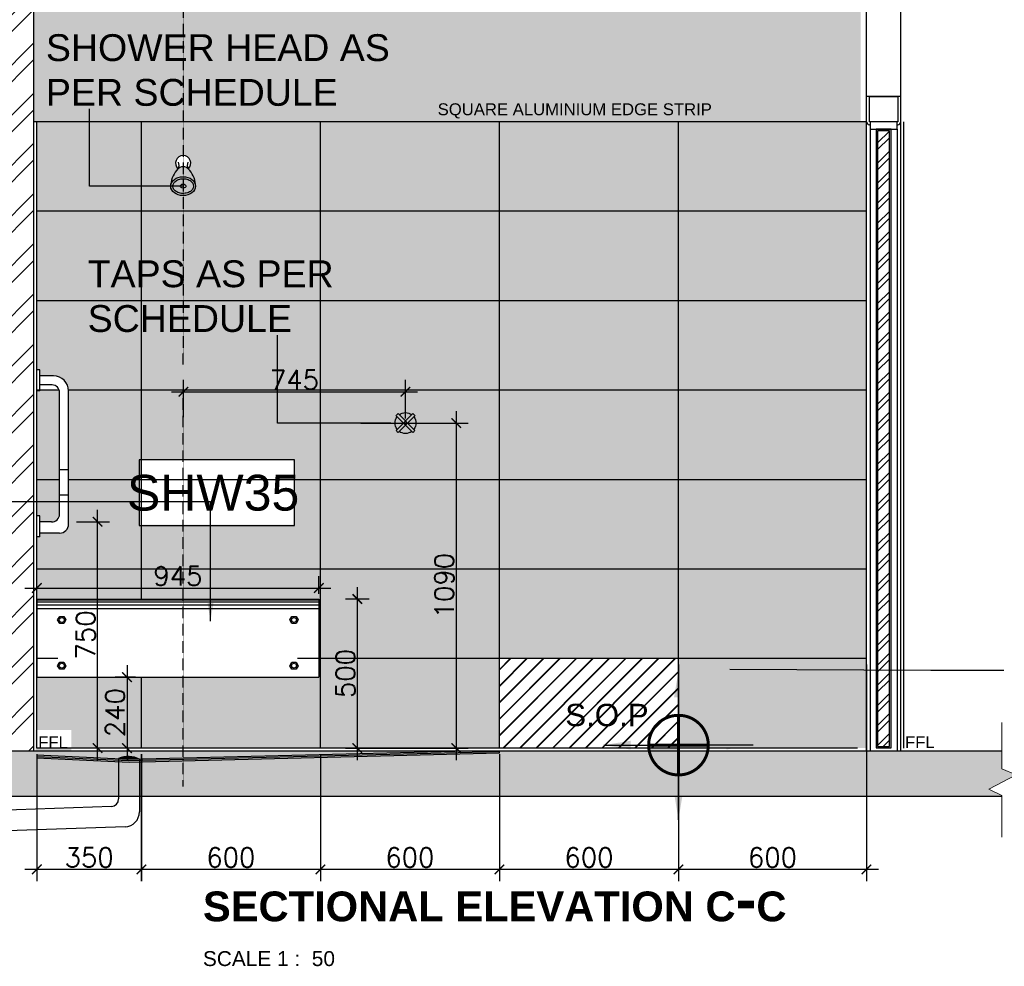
# Model space of a CAD drawing. Header units: millimetres. Extents: x -115474967 to 444143, y -74377 to 241828222.
# Tile 187 of 256: x -90675 to -87376, y 249014 to 252188. Entities that reach past the tile are written whole.
import ezdxf
from ezdxf.enums import TextEntityAlignment as Align

# ---------------------------------------------------------------- set-up
doc = ezdxf.new("R2010")
doc.units = ezdxf.units.MM
doc.header["$MEASUREMENT"] = 0
doc.linetypes.add('Block C$0$DASHED2', pattern=[0.375, 0.25, -0.125])
for name, color, linetype in [('$0$FURNISH_', 7, 'Continuous'), ('$0$HATCH', 15, 'Continuous'), ('$1$FITT-FIXT', 4, 'Continuous'), ('0-ELEV.25', 4, 'Continuous'), ('0-HACH', 9, 'Continuous'), ('00-2 Ceiling', 2, 'Continuous'), ('00-2 Walls', 4, 'Continuous'), ('00-6 H-Brickwork', 9, 'Continuous'), ('01-1 Notes', 7, 'Continuous'), ('04-6 H-Ceiling', 9, 'Continuous'), ('DIMS-20', 9, 'Continuous'), ('DOOR', 7, 'Continuous'), ('FITT-SANT', 5, 'Continuous'), ('JOIN-SEC.18', 9, 'Continuous'), ('JOIN-SEC.25', 4, 'Continuous'), ('Sanitary Fittings', 8, 'Continuous'), ('STRU-CONC', 3, 'Continuous'), ('STRU-STEEL', 1, 'Continuous'), ('TEXT-20', 2, 'Continuous'), ('TEXT-50', 2, 'Continuous'), ('TEXT-REFN', 5, 'Continuous'), ('TILES', 8, 'Continuous')]:
    doc.layers.add(name, color=color, linetype=linetype)
doc.layers.add('0-CONS-1', color=40, linetype='Continuous', plot=False)
doc.layers.add('0-GEN-GENERAL', color=7, linetype='Continuous', lineweight=25)
doc.layers.add('00-6 H-CS Ste Proposed', color=7, linetype='Continuous', true_color=0xf00000)
doc.layers.add('0_cons_01', color=40, linetype='Continuous', lineweight=0, plot=False)
doc.layers.add('New_B  _  FLOORS  _  Slabs.exist_Pen_No__101', color=7, linetype='Continuous', lineweight=13, true_color=0x747474)
doc.styles.add('ARIAL', font='arial.ttf')
doc.styles.add('DIMS', font='simplex.shx')
doc.styles.add('TEXT-20', font='arial.ttf', dxfattribs={"height": 40})
doc.styles.add('TEXT-50', font='arial.ttf', dxfattribs={"height": 100})
doc.dimstyles.new('DIM-20', dxfattribs={"dimscale": 4, "dimtxt": 10, "dimasz": 8, "dimexe": 10, "dimexo": 5, "dimgap": 4, "dimtad": 1, "dimdec": 0, "dimrnd": 5, "dimdsep": 46, "dimtxsty": 'DIMS', "dimblk": 'ARCHTICK', "dimcen": 25, "dimdle": 10, "dimclrd": 9, "dimclre": 9, "dimclrt": 4, "dimadec": 0, "dimazin": 0, "dimtfac": 1, "dimtdec": 0, "dimtmove": 2, "dimatfit": 2, "dimfxl": 1, "dimtolj": 1, "dimtzin": 0, "dimarcsym": 0})
doc.dimstyles.new('Plans 1_100 SCALE', dxfattribs={"dimtxt": 175, "dimasz": 90, "dimexe": 90, "dimexo": 100, "dimgap": 60, "dimtad": 1, "dimdec": 0, "dimrnd": 5, "dimtxsty": 'ARIAL', "dimblk": 'ARCHTICK', "dimcen": 20, "dimdle": 90, "dimclrt": 2, "dimadec": 0, "dimazin": 0, "dimtfac": 1, "dimtdec": 0, "dimtix": 1, "dimtmove": 2, "dimatfit": 3, "dimfxl": 400, "dimfxlon": 1, "dimarcsym": 0})

# ---------------------------------------------------------------- blocks, each defined once
blk = doc.blocks.new('_ArchTick')
at = {"color": 0, "linetype": 'ByBlock', "const_width": 0.15}
blk.add_lwpolyline([(-0.5, -0.5), (0.5, 0.5)], dxfattribs=at)
blk = doc.blocks.new('*D258')
at = {"layer": 'Defpoints', "color": 0, "transparency": 16777216}
for p in [(-90267.1, 249983.8), (-90315.6, 249745.8), (-90267.1, 249745.8)]:
    blk.add_point(p, dxfattribs=at)
at = {"layer": 'DIMS-20', "color": 9, "lineweight": -2, "transparency": 16777216}
for p, q in [((-90315.6, 250023.8), (-90315.6, 249705.8)), ((-90287.1, 249983.8), (-90355.6, 249983.8)), ((-90287.1, 249745.8), (-90355.6, 249745.8))]:
    blk.add_line(p, q, dxfattribs=at)
at = {"layer": 'DIMS-20', "color": 9, "lineweight": -2, "transparency": 16777216, "xscale": 32, "yscale": 32, "zscale": 32}
for p, rotation in [((-90315.6, 249983.8), 90), ((-90315.6, 249745.8), 270)]:
    blk.add_blockref('_ArchTick', p, dxfattribs=dict(at, rotation=rotation))
at = {"layer": 'DIMS-20', "color": 4, "transparency": 16777216, "insert": (-90355.6, 249864.8), "char_height": 64, "attachment_point": 5, "rotation": 90, "style": 'DIMS'}
blk.add_mtext('\\A1;240', dxfattribs=at)
blk = doc.blocks.new('*D259')
at = {"layer": 'Defpoints', "color": 0, "transparency": 16777216}
for p in [(-89603.6, 250245.8), (-89603.6, 249745.8), (-89543.9, 249745.8)]:
    blk.add_point(p, dxfattribs=at)
at = {"layer": 'DIMS-20', "color": 9, "lineweight": -2, "transparency": 16777216}
for p, q in [((-89543.9, 250285.8), (-89543.9, 249705.8)), ((-89583.6, 250245.8), (-89503.9, 250245.8)), ((-89583.6, 249745.8), (-89503.9, 249745.8))]:
    blk.add_line(p, q, dxfattribs=at)
at = {"layer": 'DIMS-20', "color": 9, "lineweight": -2, "transparency": 16777216, "xscale": 32, "yscale": 32, "zscale": 32}
for p, rotation in [((-89543.9, 250245.8), 90), ((-89543.9, 249745.8), 270)]:
    blk.add_blockref('_ArchTick', p, dxfattribs=dict(at, rotation=rotation))
at = {"layer": 'DIMS-20', "color": 4, "transparency": 16777216, "insert": (-89583.9, 249995.8), "char_height": 64, "attachment_point": 5, "rotation": 90, "style": 'DIMS'}
blk.add_mtext('\\A1;500', dxfattribs=at)
blk = doc.blocks.new('$0$b-showerhead1')
at = {"layer": '$1$FITT-FIXT', "color": 7}
for centre, radius, start, end in [((0, 0), 25.5, 312.6701, 227.3299), ((-37.4, -6.3), 23.7, 328.1334, 25.1706), ((37.4, -6.3), 23.7, 154.8294, 211.8666), ((43, -78), 84.5, 135.5366, 175.4076), ((0, -37.5), 25.5, 39.1226, 140.8774), ((-43, -78), 84.5, 4.5924, 44.4634)]:
    blk.add_arc(centre, radius, start, end, dxfattribs=at)
for major_axis, ratio in [((-41.6, 0), 0.75973), ((-10, 0), 0.679729)]:
    blk.add_ellipse((0, -77), major_axis=major_axis, ratio=ratio, dxfattribs=at)
blk.add_open_spline([(-34.6, -77), (-34.6, -79), (-34.3, -81), (-32.9, -84.7), (-32, -86.4), (-29.7, -89.6), (-28.2, -91.2), (-24.9, -94.1), (-22.9, -95.4), (-18.6, -97.7), (-16.3, -98.7), (-11.3, -100.3), (-8.6, -100.9), (-3.2, -101.5), (-0.5, -101.6), (5, -101.4), (7.7, -101), (12.9, -99.8), (15.4, -99), (20.1, -97), (22.2, -95.8), (26.1, -93.2), (27.7, -91.7), (30.5, -88.6), (31.7, -87), (33.4, -83.6), (34, -81.9), (34.6, -78.6), (34.7, -76.9), (34.4, -73.5), (33.9, -71.8), (32.5, -68.4), (31.6, -66.8), (29.1, -63.6), (27.6, -62.1), (24, -59.2), (22, -57.9), (17.6, -55.7), (15.2, -54.8), (10.1, -53.3), (7.5, -52.8), (2, -52.3), (-0.7, -52.3), (-6.2, -52.7), (-8.9, -53.1), (-14, -54.4), (-16.5, -55.3), (-21, -57.4), (-23.1, -58.6), (-26.8, -61.4), (-28.4, -62.9), (-31, -66), (-32.1, -67.7), (-33.7, -71), (-34.2, -72.7), (-34.6, -75.2), (-34.6, -76.1), (-34.6, -77)], degree=3, knots=[0, 0, 0, 0, 0.273121, 0.273121, 0.499867, 0.499867, 0.726613, 0.726613, 0.953359, 0.953359, 1.180105, 1.180105, 1.406851, 1.406851, 1.633598, 1.633598, 1.860344, 1.860344, 2.08709, 2.08709, 2.313836, 2.313836, 2.540582, 2.540582, 2.767328, 2.767328, 2.994074, 2.994074, 3.22082, 3.22082, 3.447566, 3.447566, 3.674312, 3.674312, 3.901058, 3.901058, 4.127804, 4.127804, 4.35455, 4.35455, 4.581296, 4.581296, 4.808042, 4.808042, 5.034788, 5.034788, 5.261534, 5.261534, 5.48828, 5.48828, 5.715026, 5.715026, 5.941772, 5.941772, 6.168518, 6.168518, 6.283185, 6.283185, 6.283185, 6.283185], dxfattribs=at)
blk = doc.blocks.new('*D260')
at = {"layer": 'Defpoints', "color": 0, "transparency": 16777216}
for p in [(-90505.4, 250504.8), (-90414.3, 250504.8), (-90356.9, 249745.8)]:
    blk.add_point(p, dxfattribs=at)
at = {"layer": 'DIMS-20', "color": 9, "lineweight": -2, "transparency": 16777216}
for p, q in [((-90414.3, 249705.8), (-90414.3, 250544.8)), ((-90485.4, 250504.8), (-90374.3, 250504.8)), ((-90376.9, 249745.8), (-90454.3, 249745.8))]:
    blk.add_line(p, q, dxfattribs=at)
at = {"layer": 'DIMS-20', "color": 9, "lineweight": -2, "transparency": 16777216, "xscale": 32, "yscale": 32, "zscale": 32}
for p, rotation in [((-90414.3, 250504.8), 90), ((-90414.3, 249745.8), 270)]:
    blk.add_blockref('_ArchTick', p, dxfattribs=dict(at, rotation=rotation))
at = {"layer": 'DIMS-20', "color": 4, "transparency": 16777216, "insert": (-90454.3, 250125.3), "char_height": 64, "attachment_point": 5, "rotation": 90, "style": 'DIMS'}
blk.add_mtext('\\A1;750', dxfattribs=at)
blk = doc.blocks.new('*D423')
at = {"layer": 'Defpoints', "color": 0, "transparency": 16777216}
for p in [(-88467.7, 250045.8), (-87837.7, 250045.8), (-88467.7, 249339)]:
    blk.add_point(p, dxfattribs=at)
at = {"layer": 'DIMS-20', "color": 9, "lineweight": -2, "transparency": 16777216}
for p, q in [((-88467.7, 250025.8), (-88467.7, 249299)), ((-87837.7, 250025.8), (-87837.7, 249299)), ((-87797.7, 249339), (-88507.7, 249339))]:
    blk.add_line(p, q, dxfattribs=at)
at = {"layer": 'DIMS-20', "color": 9, "lineweight": -2, "transparency": 16777216, "xscale": 32, "yscale": 32, "zscale": 32, "rotation": 180}
blk.add_blockref('_ArchTick', (-88467.7, 249339), dxfattribs=at)
at = {"layer": 'DIMS-20', "color": 9, "lineweight": -2, "transparency": 16777216, "xscale": 32, "yscale": 32, "zscale": 32}
blk.add_blockref('_ArchTick', (-87837.7, 249339), dxfattribs=at)
at = {"layer": 'DIMS-20', "color": 4, "transparency": 16777216, "insert": (-88152.7, 249379), "char_height": 64, "attachment_point": 5, "style": 'DIMS'}
blk.add_mtext('\\A1;600', dxfattribs=at)
blk = doc.blocks.new('*D261')
at = {"layer": 'Defpoints', "color": 0, "transparency": 16777216}
for p in [(-90617.7, 249745.8), (-90267.1, 249745.8), (-90617.7, 249339)]:
    blk.add_point(p, dxfattribs=at)
at = {"layer": 'DIMS-20', "color": 9, "lineweight": -2, "transparency": 16777216}
for p, q in [((-90617.7, 249725.8), (-90617.7, 249299)), ((-90267.1, 249725.8), (-90267.1, 249299)), ((-90227.1, 249339), (-90657.7, 249339))]:
    blk.add_line(p, q, dxfattribs=at)
at = {"layer": 'DIMS-20', "color": 9, "lineweight": -2, "transparency": 16777216, "xscale": 32, "yscale": 32, "zscale": 32, "rotation": 180}
blk.add_blockref('_ArchTick', (-90617.7, 249339), dxfattribs=at)
at = {"layer": 'DIMS-20', "color": 9, "lineweight": -2, "transparency": 16777216, "xscale": 32, "yscale": 32, "zscale": 32}
blk.add_blockref('_ArchTick', (-90267.1, 249339), dxfattribs=at)
at = {"layer": 'DIMS-20', "color": 4, "transparency": 16777216, "insert": (-90442.4, 249379), "char_height": 64, "attachment_point": 5, "style": 'DIMS'}
blk.add_mtext('\\A1;350', dxfattribs=at)
blk = doc.blocks.new('B_FIXT REF-50')
blk.add_lwpolyline([(-217, 92), (217, 92), (217, -92), (-217, -92)], close=True)
at = {"style": 'TEXT-50'}
blk.add_attdef('F', text='', height=100, dxfattribs=at).set_placement((0, 0), align=Align.MIDDLE_CENTER)
blk = doc.blocks.new('*D376')
at = {"layer": 'Defpoints', "color": 0, "transparency": 16777216}
for p in [(-89067.7, 249745.8), (-88467.7, 249745.8), (-89067.7, 249339)]:
    blk.add_point(p, dxfattribs=at)
at = {"layer": 'DIMS-20', "color": 9, "lineweight": -2, "transparency": 16777216}
for p, q in [((-89067.7, 249725.8), (-89067.7, 249299)), ((-88467.7, 249725.8), (-88467.7, 249299)), ((-88427.7, 249339), (-89107.7, 249339))]:
    blk.add_line(p, q, dxfattribs=at)
at = {"layer": 'DIMS-20', "color": 9, "lineweight": -2, "transparency": 16777216, "xscale": 32, "yscale": 32, "zscale": 32, "rotation": 180}
blk.add_blockref('_ArchTick', (-89067.7, 249339), dxfattribs=at)
at = {"layer": 'DIMS-20', "color": 9, "lineweight": -2, "transparency": 16777216, "xscale": 32, "yscale": 32, "zscale": 32}
blk.add_blockref('_ArchTick', (-88467.7, 249339), dxfattribs=at)
at = {"layer": 'DIMS-20', "color": 4, "transparency": 16777216, "insert": (-88767.7, 249379), "char_height": 64, "attachment_point": 5, "style": 'DIMS'}
blk.add_mtext('\\A1;600', dxfattribs=at)
blk = doc.blocks.new('*D377')
at = {"layer": 'Defpoints', "color": 0, "transparency": 16777216}
for p in [(-89667.7, 249745.8), (-89067.7, 249745.8), (-89667.7, 249339)]:
    blk.add_point(p, dxfattribs=at)
at = {"layer": 'DIMS-20', "color": 9, "lineweight": -2, "transparency": 16777216}
for p, q in [((-89667.7, 249725.8), (-89667.7, 249299)), ((-89067.7, 249725.8), (-89067.7, 249299)), ((-89027.7, 249339), (-89707.7, 249339))]:
    blk.add_line(p, q, dxfattribs=at)
at = {"layer": 'DIMS-20', "color": 9, "lineweight": -2, "transparency": 16777216, "xscale": 32, "yscale": 32, "zscale": 32, "rotation": 180}
blk.add_blockref('_ArchTick', (-89667.7, 249339), dxfattribs=at)
at = {"layer": 'DIMS-20', "color": 9, "lineweight": -2, "transparency": 16777216, "xscale": 32, "yscale": 32, "zscale": 32}
blk.add_blockref('_ArchTick', (-89067.7, 249339), dxfattribs=at)
at = {"layer": 'DIMS-20', "color": 4, "transparency": 16777216, "insert": (-89367.7, 249379), "char_height": 64, "attachment_point": 5, "style": 'DIMS'}
blk.add_mtext('\\A1;600', dxfattribs=at)
blk = doc.blocks.new('*D378')
at = {"layer": 'Defpoints', "color": 0, "transparency": 16777216}
for p in [(-90267.7, 249745.8), (-89667.7, 249745.8), (-90267.7, 249339)]:
    blk.add_point(p, dxfattribs=at)
at = {"layer": 'DIMS-20', "color": 9, "lineweight": -2, "transparency": 16777216}
for p, q in [((-90267.7, 249725.8), (-90267.7, 249299)), ((-89667.7, 249725.8), (-89667.7, 249299)), ((-89627.7, 249339), (-90307.7, 249339))]:
    blk.add_line(p, q, dxfattribs=at)
at = {"layer": 'DIMS-20', "color": 9, "lineweight": -2, "transparency": 16777216, "xscale": 32, "yscale": 32, "zscale": 32, "rotation": 180}
blk.add_blockref('_ArchTick', (-90267.7, 249339), dxfattribs=at)
at = {"layer": 'DIMS-20', "color": 9, "lineweight": -2, "transparency": 16777216, "xscale": 32, "yscale": 32, "zscale": 32}
blk.add_blockref('_ArchTick', (-89667.7, 249339), dxfattribs=at)
at = {"layer": 'DIMS-20', "color": 4, "transparency": 16777216, "insert": (-89967.7, 249379), "char_height": 64, "attachment_point": 5, "style": 'DIMS'}
blk.add_mtext('\\A1;600', dxfattribs=at)
blk = doc.blocks.new('*D387')
at = {"layer": 'Defpoints', "color": 0, "transparency": 16777216}
for p in [(-89552.5, 250835.7), (-89552.5, 249745.8), (-89212.6, 249745.8)]:
    blk.add_point(p, dxfattribs=at)
at = {"layer": 'DIMS-20', "color": 9, "lineweight": -2, "transparency": 16777216}
for p, q in [((-89212.6, 250875.7), (-89212.6, 249705.8)), ((-89532.5, 250835.7), (-89172.6, 250835.7)), ((-89532.5, 249745.8), (-89172.6, 249745.8))]:
    blk.add_line(p, q, dxfattribs=at)
at = {"layer": 'DIMS-20', "color": 9, "lineweight": -2, "transparency": 16777216, "xscale": 32, "yscale": 32, "zscale": 32}
for p, rotation in [((-89212.6, 250835.7), 90), ((-89212.6, 249745.8), 270)]:
    blk.add_blockref('_ArchTick', p, dxfattribs=dict(at, rotation=rotation))
at = {"layer": 'DIMS-20', "color": 4, "transparency": 16777216, "insert": (-89252.6, 250290.7), "char_height": 64, "attachment_point": 5, "rotation": 90, "style": 'DIMS'}
blk.add_mtext('\\A1;1090', dxfattribs=at)
blk = doc.blocks.new('A$C31131D18')
at = {"layer": 'FITT-SANT'}
for p, q in [((10.5, 66.6), (35, 42.1)), ((35, 42.1), (59.5, 66.6)), ((3.4, 59.5), (27.9, 35)), ((3.4, 10.5), (27.9, 35)), ((42.1, 35), (66.6, 59.5)), ((42.1, 35), (66.6, 10.5)), ((10.5, 3.4), (35, 27.9)), ((35, 27.9), (59.5, 3.4))]:
    blk.add_line(p, q, dxfattribs=at)
blk.add_circle((35, 35), 5, dxfattribs=at)
for radius, start, end in [(40, 127.8192, 142.1808), (35, 53.2132, 126.7868), (40, 37.8192, 52.1808), (35, 143.2132, 216.7868), (35, 323.2132, 36.7868), (40, 217.8192, 232.1808), (35, 233.2132, 306.7868), (40, 307.8192, 322.1808)]:
    blk.add_arc((35, 35), radius, start, end, dxfattribs=at)
blk = doc.blocks.new('*D594')
at = {"layer": 'Defpoints', "color": 0, "transparency": 16777216}
for p in [(-89382.6, 250940.8), (-90126.9, 250835.8, 1010), (-89382.6, 250830.7)]:
    blk.add_point(p, dxfattribs=at)
at = {"layer": 'DIMS-20', "color": 9, "lineweight": -2, "transparency": 16777216}
for p, q in [((-90126.9, 250855.8), (-90126.9, 250980.8)), ((-89382.6, 250850.7), (-89382.6, 250980.8)), ((-90166.9, 250940.8), (-89342.6, 250940.8))]:
    blk.add_line(p, q, dxfattribs=at)
at = {"layer": 'DIMS-20', "color": 9, "lineweight": -2, "transparency": 16777216, "xscale": 32, "yscale": 32, "zscale": 32, "rotation": 180}
blk.add_blockref('_ArchTick', (-90126.9, 250940.8), dxfattribs=at)
at = {"layer": 'DIMS-20', "color": 9, "lineweight": -2, "transparency": 16777216, "xscale": 32, "yscale": 32, "zscale": 32}
blk.add_blockref('_ArchTick', (-89382.6, 250940.8), dxfattribs=at)
at = {"layer": 'DIMS-20', "color": 4, "transparency": 16777216, "insert": (-89754.7, 250980.8), "char_height": 64, "attachment_point": 5, "style": 'DIMS'}
blk.add_mtext('\\A1;745', dxfattribs=at)
blk = doc.blocks.new('*D595')
at = {"layer": 'Defpoints', "color": 0, "ltscale": 0.005, "transparency": 16777216}
for p in [(-89672.7, 250282.6), (-90617.7, 250242.8), (-89672.7, 250242.8)]:
    blk.add_point(p, dxfattribs=at)
at = {"layer": 'DIMS-20', "color": 9, "lineweight": -2, "ltscale": 0.005, "transparency": 16777216}
for p, q in [((-90617.7, 250262.8), (-90617.7, 250322.6)), ((-89672.7, 250262.8), (-89672.7, 250322.6)), ((-90657.7, 250282.6), (-89632.7, 250282.6))]:
    blk.add_line(p, q, dxfattribs=at)
at = {"layer": 'DIMS-20', "color": 9, "lineweight": -2, "ltscale": 0.005, "transparency": 16777216, "xscale": 32, "yscale": 32, "zscale": 32, "rotation": 180}
blk.add_blockref('_ArchTick', (-90617.7, 250282.6), dxfattribs=at)
at = {"layer": 'DIMS-20', "color": 9, "lineweight": -2, "ltscale": 0.005, "transparency": 16777216, "xscale": 32, "yscale": 32, "zscale": 32}
blk.add_blockref('_ArchTick', (-89672.7, 250282.6), dxfattribs=at)
at = {"layer": 'DIMS-20', "color": 4, "ltscale": 0.005, "transparency": 16777216, "insert": (-90145.2, 250322.6), "char_height": 64, "attachment_point": 5, "style": 'DIMS'}
blk.add_mtext('\\A1;945', dxfattribs=at)
blk = doc.blocks.new('center')
at = {"layer": '00-6 H-CS Ste Proposed', "true_color": 0xf00000}
h = blk.add_hatch(color=1, dxfattribs=at)
h.paths.add_polyline_path([(-1091490.8, -28160.3, 0.414214), (-1091590.8, -28060.3), (-1091590.8, -28160.3)])
h.paths.add_polyline_path([(-1091690.8, -28160.3, 0.414214), (-1091590.8, -28260.3), (-1091590.8, -28160.3)])
at = {"layer": '0-CONS-1'}
blk.add_circle((-1091590.8, -28160.3), 100, dxfattribs=at)
at = {"layer": '04-6 H-Ceiling', "linetype": 'Continuous', "ltscale": 25, "const_width": 10}
blk.add_lwpolyline([(-1091590.8, -28060.3, 0.414214), (-1091690.8, -28160.3, 0.414214), (-1091590.8, -28260.3, 0.414214), (-1091490.8, -28160.3, 0.414214), (-1091590.8, -28060.3)], format="xyb", dxfattribs=at)
for points in [[(-1091590.8, -28060.3), (-1091590.8, -28260.3)], [(-1091690.8, -28160.3), (-1091490.8, -28160.3)]]:
    blk.add_lwpolyline(points, dxfattribs=at)
at = {"layer": '00-6 H-CS Ste Proposed', "color": 1, "true_color": 0xf00000}
for points in [[(-1091590.8, -27910.3), (-1091590.8, -28160.3)], [(-1091840.8, -28160.3), (-1091590.8, -28160.3)], [(-1091590.8, -28410.3), (-1091590.8, -28160.3)], [(-1091340.8, -28160.3), (-1091590.8, -28160.3)]]:
    blk.add_leader(points, dimstyle='Plans 1_100 SCALE', override={"dimasz": 90}, dxfattribs=at)

msp = doc.modelspace()

# ---------------------------------------------------------------- hatches: boundary and pattern name
at = {"layer": '0-HACH'}
h = msp.add_hatch(dxfattribs=at)
h.set_pattern_fill('AR-CONC', color=8, scale=0.8, style=0)
h.set_pattern_definition([(50, (-410254.66, 216931.84), (145.747735, -12.75127), [15.24, -167.64]), (355, (-410254.66, 216931.84), (-28.19474, 152.845476), [12.192, -134.11247]), (100.451445, (-410242.51, 216930.78), (117.553, 140.0942), [12.95201, -142.472196]), (46.1842, (-410254.66, 216972.48), (216.86323, -33.63386), [22.86, -251.46]), (96.63556, (-410236.58, 216969.68), (189.92331, 197.9409), [19.42802, -213.70849]), (351.18415, (-410254.66, 216972.48), (189.9233, 197.9409), [18.28797, -201.16779]), (21, (-410234.34, 216962.32), (121.291513, -81.81216), [15.24, -167.64]), (326, (-410234.34, 216962.32), (49.44162, 147.35037), [12.192, -134.112]), (71.451445, (-410224.23, 216955.5), (170.733135, 65.538215), [12.95201, -142.47195]), (37.5, (-410254.656, 216931.844), (2.470883, 67.644031), [0, -132.4864, 0, -136.144, 0, -134.62]), (7.5, (-410254.656, 216931.844), (53.45573, 80.14446), [0, -77.6224, 0, -129.4384, 0, -51.308]), (327.5, (-410299.97, 216931.844), (108.472476, -4.582995), [0, -50.8, 0, -158.496, 0, -210.312]), (317.5, (-410320.29, 216931.84), (118.503345, 20.341193), [0, -66.04, 0, -105.2576, 0, -149.352])])
h.paths.add_polyline_path([(-87383.66027, 249584.58627), (-87383.65982, 249586.54035), (-87427.82261, 249608.01807), (-87335.98019, 249655.7836), (-87383.63747, 249676.60429), (-87383.64088, 249735.77192), (-91129.56975, 249735.77192), (-91129.56643, 249677.96623), (-91081.90915, 249657.14554), (-91173.75156, 249609.38001), (-91122.77033, 249584.58627)])
at = {"layer": '00-6 H-Brickwork'}
h = msp.add_hatch(dxfattribs=at)
h.set_pattern_fill('ANSI32', color=256, scale=12.5, angle=360)
h.set_pattern_definition([(45, (-212570.45, 146332.55), (-84.1899, 84.1899), []), (45, (-212514.32, 146332.55), (-84.1899, 84.1899), [])])
h.paths.add_polyline_path([(-90627.65359, 252495.73934), (-90690.33094, 252495.75402), (-90711.80866, 252451.59123), (-90734.78989, 252495.77899), (-90857.65359, 252495.77192), (-90857.65359, 249735.77192), (-90627.65359, 249735.77192)])
at = {"layer": '00-6 H-Brickwork', "lineweight": 0}
h = msp.add_hatch(dxfattribs=at)
h.set_pattern_fill('ANSI32', color=8, scale=5, angle=360, style=0)
h.set_pattern_definition([(45, (-1987909.227, 3065828.945), (-33.67596045, 33.67596045), []), (45, (-1987886.776, 3065828.945), (-33.67596045, 33.67596045), [])])
h.paths.add_polyline_path([(-87760.15359, 251815.93475), (-87800.15359, 251815.93475), (-87800.15359, 249750.66638), (-87760.15359, 249750.66638)])
at = {"layer": 'New_B  _  FLOORS  _  Slabs.exist_Pen_No__101', "linetype": 'Continuous', "lineweight": 0, "true_color": 0xb2c7b3, "transparency": 33554559}
h = msp.add_hatch(color=9, dxfattribs=at)
h.dxf.hatch_style = 1
h.paths.add_polyline_path([(-87857.65359, 252345.77192), (-90627.65359, 252345.77192), (-90627.65359, 251845.77192), (-87857.65359, 251845.77192)])
at = {"layer": 'New_B  _  FLOORS  _  Slabs.exist_Pen_No__101', "linetype": 'Continuous', "lineweight": 0, "true_color": 0xf0ed2d, "transparency": 33554559}
h = msp.add_hatch(color=2, dxfattribs=at)
h.dxf.hatch_style = 1
h.paths.add_polyline_path([(-90267.65359, 251845.77192), (-90617.65359, 251845.77192), (-90617.65359, 251545.77192), (-90267.65359, 251545.77192)])
h.paths.add_polyline_path([(-89667.65359, 251845.77192), (-90267.65359, 251845.77192), (-90267.65359, 251545.77192), (-89667.65359, 251545.77192)])
edge = h.paths.add_edge_path(flags=16)
edge.add_arc((-90127.55037, 251669.80121), 25.50716, 47.32990032, 132.67009968)
edge.add_arc((-90084.50154, 251629.33853), 84.54133, 135.53658869, 138.01090614)
edge.add_arc((-90127.55037, 251669.80121), 25.50716, 132.67009968, 140.87739514, ccw=False)
edge.add_arc((-90127.55037, 251707.31042), 25.50716, -47.32990032, 227.32990032, ccw=False)
edge.add_arc((-90127.55037, 251669.80121), 25.50716, 39.12260486, 47.32990032, ccw=False)
edge.add_arc((-90170.5992, 251629.33853), 84.54133, 41.98909386, 44.46341131)
h.paths.add_polyline_path([(-89067.65359, 251845.77192), (-89667.65359, 251845.77192), (-89667.65359, 251545.77192), (-89067.65359, 251545.77192)])
h.paths.add_polyline_path([(-88467.65359, 251845.77192), (-89067.65359, 251845.77192), (-89067.65359, 251545.77192), (-88467.65359, 251545.77192)])
h.paths.add_polyline_path([(-87837.65359, 251845.77192), (-88467.65359, 251845.77192), (-88467.65359, 251545.77192), (-87837.65359, 251545.77192)])
h.paths.add_polyline_path([(-87837.65359, 251545.77192), (-88467.65359, 251545.77192), (-88467.65359, 251245.77192), (-87837.65359, 251245.77192)])
h.paths.add_polyline_path([(-88467.65359, 251545.77192), (-89067.65359, 251545.77192), (-89067.65359, 251245.77192), (-88467.65359, 251245.77192)])
h.paths.add_polyline_path([(-89067.65359, 251545.77192), (-89667.65359, 251545.77192), (-89667.65359, 251245.77192), (-89067.65359, 251245.77192)])
h.paths.add_polyline_path([(-89667.65359, 251545.77192), (-90267.65359, 251545.77192), (-90267.65359, 251245.77192), (-89667.65359, 251245.77192)])
h.paths.add_polyline_path([(-90267.65359, 251545.77192), (-90617.65359, 251545.77192), (-90617.65359, 251245.77192), (-90267.65359, 251245.77192)])
edge = h.paths.add_edge_path()
edge.add_line((-90267.65359, 251245.77192), (-90617.65359, 251245.77192))
edge.add_line((-90617.65359, 251245.77192), (-90617.65359, 251013.90394))
edge.add_line((-90617.65359, 251013.90394), (-90607.65359, 251013.90394))
edge.add_line((-90607.65359, 251013.90394), (-90607.65359, 250993.90394))
edge.add_line((-90607.65359, 250993.90394), (-90561.65359, 250993.90394))
edge.add_arc((-90561.65359, 250943.90394), 50, 2.14105236, 90, ccw=False)
edge.add_line((-90511.6885, 250945.77192), (-90267.65359, 250945.77192))
edge.add_line((-90267.65359, 250945.77192), (-90267.65359, 251245.77192))
h.paths.add_polyline_path([(-89667.65359, 251245.77192), (-90267.65359, 251245.77192), (-90267.65359, 250945.77192), (-89667.65359, 250945.77192)])
h.paths.add_polyline_path([(-89067.65359, 251245.77192), (-89667.65359, 251245.77192), (-89667.65359, 250945.77192), (-89067.65359, 250945.77192)])
h.paths.add_polyline_path([(-88467.65359, 251245.77192), (-89067.65359, 251245.77192), (-89067.65359, 250945.77192), (-88467.65359, 250945.77192)])
h.paths.add_polyline_path([(-87837.65359, 251245.77192), (-88467.65359, 251245.77192), (-88467.65359, 250945.77192), (-87837.65359, 250945.77192)])
h.paths.add_polyline_path([(-87837.65359, 250945.77192), (-88467.65359, 250945.77192), (-88467.65359, 250645.77192), (-87837.65359, 250645.77192)])
h.paths.add_polyline_path([(-88467.65359, 250945.77192), (-89067.65359, 250945.77192), (-89067.65359, 250645.77192), (-88467.65359, 250645.77192)])
h.paths.add_polyline_path([(-89067.65359, 250945.77192), (-89667.65359, 250945.77192), (-89667.65359, 250645.77192), (-89067.65359, 250645.77192)])
h.paths.add_polyline_path([(-89667.65359, 250945.77192), (-90267.65359, 250945.77192), (-90271.42731, 250712.64383), (-89758.17476, 250712.64383), (-89754.40104, 250645.77192), (-89667.65359, 250645.77192)])
edge = h.paths.add_edge_path()
edge.add_line((-90275.20104, 250645.77192), (-90511.65359, 250645.77192))
edge.add_line((-90511.65359, 250645.77192), (-90511.65359, 250496.7719))
edge.add_arc((-90541.65359, 250496.7719), 30, -90, 0, ccw=False)
edge.add_line((-90541.65359, 250466.7719), (-90607.65359, 250466.7719))
edge.add_line((-90607.65359, 250466.7719), (-90607.65359, 250454.7719))
edge.add_line((-90607.65359, 250454.7719), (-90617.65359, 250454.7719))
edge.add_line((-90617.65359, 250454.7719), (-90617.65359, 250345.77192))
edge.add_line((-90617.65359, 250345.77192), (-90267.65359, 250345.77192))
edge.add_line((-90267.65359, 250345.77192), (-90267.65359, 250491.84383))
edge.add_line((-90267.65359, 250491.84383), (-90275.20104, 250491.84383))
edge.add_line((-90275.20104, 250491.84383), (-90275.20104, 250645.77192))
h.paths.add_polyline_path([(-89667.65359, 250645.77192), (-89754.40104, 250645.77192), (-89754.40104, 250495.5699), (-90267.65359, 250495.5699), (-90267.65359, 250345.77192), (-89667.65359, 250345.77192)])
h.paths.add_polyline_path([(-89067.65359, 250645.77192), (-89667.65359, 250645.77192), (-89667.65359, 250345.77192), (-89067.65359, 250345.77192)])
h.paths.add_polyline_path([(-88467.65359, 250645.77192), (-89067.65359, 250645.77192), (-89067.65359, 250345.77192), (-88467.65359, 250345.77192)])
h.paths.add_polyline_path([(-87837.65359, 250645.77192), (-88467.65359, 250645.77192), (-88467.65359, 250345.77192), (-87837.65359, 250345.77192)])
h.paths.add_polyline_path([(-87837.65359, 250345.77192), (-88467.65359, 250345.77192), (-88467.65359, 249745.77192), (-87837.65359, 249745.77192)])
h.paths.add_polyline_path([(-88467.65359, 250345.77192), (-89067.65359, 250345.77192), (-89067.65359, 250045.77192), (-88467.65359, 250045.77192)])
h.paths.add_polyline_path([(-89067.65359, 250345.77192), (-89667.65359, 250345.77192), (-89667.65359, 250045.77192), (-89067.65359, 250045.77192)])
h.paths.add_polyline_path([(-89667.65359, 250345.77192), (-90267.65359, 250345.77192), (-90267.65359, 250245.772), (-89672.65359, 250245.77228), (-89672.65359, 250045.77192), (-89667.65359, 250045.77192)])
h.paths.add_polyline_path([(-90617.65367, 250245.77192), (-90267.65359, 250245.772), (-90267.65359, 250345.77192), (-90617.65359, 250345.77192), (-90617.65359, 250045.77192), (-90617.65351, 250045.77192)])
h.paths.add_polyline_path([(-90267.65359, 249983.772), (-90617.65357, 249980.8635), (-90617.65362, 250042.8635), (-90617.65359, 250045.77192), (-90617.65359, 249745.77192), (-90267.65359, 249745.77192)])
h.paths.add_polyline_path([(-89667.65359, 250045.77192), (-89672.65359, 250045.77192), (-89672.65359, 249983.77228), (-90267.65359, 249983.772), (-90267.65359, 249745.77192), (-89667.65359, 249745.77192)])
h.paths.add_polyline_path([(-89067.65359, 250045.77192), (-89667.65359, 250045.77192), (-89667.65359, 249745.77192), (-89067.65359, 249745.77192)])
h.paths.add_polyline_path([(-88467.65359, 250045.77192), (-89067.65359, 250045.77192)], flags=17)
edge = h.paths.add_edge_path(flags=17)
edge.add_line((-90541.65359, 250645.77192), (-90617.65359, 250645.77192))
edge.add_line((-90617.65359, 250645.77192), (-90617.65359, 250524.7719))
edge.add_line((-90617.65359, 250524.7719), (-90607.65359, 250524.7719))
edge.add_line((-90607.65359, 250524.7719), (-90607.65359, 250504.7719))
edge.add_line((-90607.65359, 250504.7719), (-90568.38291, 250504.7719))
edge.add_arc((-90566.65359, 250529.71202), 25, 266.03352139, 360)
edge.add_line((-90541.65359, 250529.71202), (-90541.65359, 250645.77192))
edge = h.paths.add_edge_path()
edge.add_arc((-90566.65359, 250938.90394), 25, 360, 375.94529495)
edge.add_line((-90542.61548, 250945.77192), (-90607.65359, 250945.77192))
edge.add_line((-90607.65359, 250945.77192), (-90607.65359, 250943.90394))
edge.add_line((-90607.65359, 250943.90394), (-90617.65359, 250943.90394))
edge.add_line((-90617.65359, 250943.90394), (-90617.65359, 250645.77192))
edge.add_line((-90617.65359, 250645.77192), (-90541.65359, 250645.77192))
edge.add_line((-90541.65359, 250645.77192), (-90541.65359, 250938.90394))
h.paths.add_polyline_path([(-90621.39629, 249723.5384), (-90502.05113, 249723.5384), (-90502.05113, 249805.96678), (-90621.39629, 249805.96678)])
h = msp.add_hatch(color=2, dxfattribs=at)
h.dxf.hatch_style = 1
h.paths.add_polyline_path([(-90267.65359, 250945.77192), (-90511.65359, 250945.77192), (-90511.65359, 250645.77192), (-90267.65359, 250645.77192)])
at = {"layer": 'New_B  _  FLOORS  _  Slabs.exist_Pen_No__101', "linetype": 'Continuous', "lineweight": 0, "true_color": 0x4b9560}
h = msp.add_hatch(dxfattribs=at)
h.set_pattern_fill('JIS_LC_8', color=105, scale=5, angle=360)
h.set_pattern_definition([(45, (-386776, 216931.844), (-27.5771645, 27.5771645), []), (45, (-386774, 216931.844), (-27.5771645, 27.5771645), [])])
h.paths.add_polyline_path([(-88467.65359, 250045.77192), (-89067.65359, 250045.77192), (-89067.65359, 249745.77192), (-88467.65359, 249745.77192)])

# ---------------------------------------------------------------- linework, layer by layer
at = {"layer": '$0$FURNISH_', "color": 9}
for p, q in [((-90617.65386, 249722.78583, 75501.79002), (-90309.46634, 249708.74702, 75501.79002)), ((-90336.36218, 249713.67797, 75501.79002), (-90281.45339, 249711.97762, 75501.79002)), ((-90329.59539, 249715.46837, 75501.79002), (-90288.09898, 249714.18336, 75501.79002)), ((-90318.74107, 249717.13472, 75501.79002), (-90298.82432, 249716.51796, 75501.79002)), ((-90309.46634, 249708.74702, 75501.79002), (-89217.65349, 249735.6873, 75501.79002)), ((-90343.98506, 249710.91285, 75501.79002), (-90274.01874, 249708.74622, 75501.79002)), ((-90343.98506, 249710.91285, 75501.79002), (-90343.98506, 249575.15971, 75501.79002)), ((-90341.66664, 249711.8423, 75501.79002), (-90276.27267, 249709.81726, 75501.79002)), ((-90274.01874, 249708.74622, 75501.79002), (-90274.01874, 249531.87406, 75501.79002)), ((-90368.10243, 249550.17529, 75501.79002), (-91091.86732, 249524.60663, 75501.79002)), ((-90322.25348, 249481.90523, 75501.79002), (-91094.03395, 249454.64031, 75501.79002))]:
    msp.add_line(p, q, dxfattribs=at)
at = {"layer": '$0$FURNISH_', "color": 5}
for p, q in [((-90617.65386, 249717.78116, 75501.79002), (-90309.19919, 249703.75416, 75501.79002)), ((-90617.65386, 249712.77652, 75501.79002), (-90308.93204, 249698.7613, 75501.79002)), ((-90309.19919, 249703.75416, 75501.79002), (-89067.9024, 249734.37599, 75501.79002)), ((-90308.93204, 249698.7613, 75501.79002), (-89067.9024, 249729.36959, 75501.79002))]:
    msp.add_line(p, q, dxfattribs=at)
at = {"layer": '$0$FURNISH_', "color": 9}
for centre, radius, start, end in [((-90311.38111, 249632.95769, 75501.79002), 84.49876, 63.7572007, 112.69536069), ((-90368.98506, 249575.15971, 75501.79002), 25, 272.02326414, 0), ((-90324.01874, 249531.87406, 75501.79002), 50, 272.02326414, 0)]:
    msp.add_arc(centre, radius, start, end, dxfattribs=at)
at = {"layer": '$0$HATCH', "color": 9, "linetype": 'Continuous'}
msp.add_line((-90301.72661, 249709.75379, 75509.26545), (-90301.72661, 249709.75379, 75509.26545), dxfattribs=at)
at = {"color": 4}
for p, q in [((-87825.15359, 251835.93475), (-87827.65359, 251835.93475)), ((-87735.15359, 251835.93475), (-87732.65359, 251835.93475))]:
    msp.add_line(p, q, dxfattribs=at)
for p, q in [((-87825.15359, 251820.93475), (-87825.15359, 249736.16638)), ((-87735.15359, 251820.93475), (-87735.15359, 249736.16638))]:
    msp.add_line(p, q)
at = {"elevation": 0}
msp.add_lwpolyline([(-87760.15359, 251815.93475), (-87800.15359, 251815.93475), (-87800.15359, 249750.66638), (-87760.15359, 249750.66638)], close=True, dxfattribs=at)
at = {"color": 4}
for centre, start, end in [((-87827.65359, 251845.93475), 180, 270), ((-87732.65359, 251845.93475), 270, 0)]:
    msp.add_arc(centre, 10, start, end, dxfattribs=at)
at = {"layer": '0-ELEV.25'}
for p, q in [((-87837.65359, 251845.77192), (-90627.65359, 251845.77192)), ((-90617.65359, 249745.77192), (-90617.65359, 251845.77192)), ((-87712.65359, 249745.77192), (-87712.65359, 251845.77192)), ((-87867.65359, 249745.77192), (-90617.65359, 249745.77192)), ((-89067.9024, 249729.36959, 75501.79002), (-89067.9024, 249735.77192))]:
    msp.add_line(p, q, dxfattribs=at)
at = {"layer": '0-GEN-GENERAL', "lineweight": 0}
msp.add_lwpolyline([(-87383.69258, 249446.74697), (-87383.65982, 249586.54035), (-87427.82261, 249608.01807), (-87335.98019, 249655.7836), (-87383.63747, 249676.60429), (-87383.64636, 249831.12172)], dxfattribs=at)
at = {"layer": '00-2 Walls'}
for p, q in [((-90627.65359, 249735.77192), (-90627.65359, 252495.73934)), ((-87837.65359, 249735.77192), (-87837.65359, 252495.73934)), ((-87722.65359, 249735.77192), (-87722.65359, 252495.73934)), ((-87722.65359, 251930.77192), (-87837.65359, 251930.77192))]:
    msp.add_line(p, q, dxfattribs=at)
at = {"layer": '0_cons_01', "ltscale": 0.005}
msp.add_lwpolyline([(-90267.65359, 250945.77192), (-90511.65359, 250945.77192), (-90511.65359, 250645.77192), (-90267.65359, 250645.77192)], close=True, dxfattribs=at)
at = {"layer": 'DIMS-20', "linetype": 'Block C$0$DASHED2'}
for p, q in [((-90126.97118, 251032.46623), (-90126.0179, 252843.86414)), ((-90127.71587, 249617.43608), (-90127.01681, 250945.77192))]:
    msp.add_line(p, q, dxfattribs=at)
at = {"layer": 'DOOR', "color": 4, "elevation": 0}
for points in [[(-87735.15359, 251845.93475), (-87825.15359, 251845.93475), (-87825.15359, 251820.93475), (-87735.15359, 251820.93475)], [(-87755.15359, 251820.93475), (-87805.15359, 251820.93475), (-87805.15359, 249746.16638), (-87755.15359, 249746.16638)]]:
    msp.add_lwpolyline(points, close=True, dxfattribs=at)
at = {"layer": 'JOIN-SEC.18', "color": 8, "linetype": 'Continuous', "ltscale": 0.5}
for p, q in [((-90617.65378, 250242.77187), (-89672.65359, 250242.77255)), ((-90617.65377, 250235.77187), (-89672.65359, 250235.77255)), ((-90617.65376, 250225.77187), (-89672.65359, 250225.77255))]:
    msp.add_line(p, q, dxfattribs=at)
at = {"layer": 'JOIN-SEC.25', "linetype": 'Continuous'}
for p, q in [((-90617.65378, 250245.77187), (-89672.65359, 250245.7725)), ((-90617.65378, 250245.77192), (-90617.65357, 249983.77187)), ((-89672.65359, 250245.77228), (-89672.65359, 249983.77228)), ((-90617.65375, 250213.77187), (-89672.65359, 250213.77255)), ((-90617.65357, 249983.77187), (-89672.65359, 249983.77255))]:
    msp.add_line(p, q, dxfattribs=at)
at = {"layer": 'Sanitary Fittings'}
for p, q in [((-90607.65359, 251013.90394), (-90617.65359, 251013.90394)), ((-90607.65359, 250943.90394), (-90607.65359, 251013.90394)), ((-90607.65359, 250943.90394), (-90617.65359, 250943.90394)), ((-90607.65359, 250524.7719), (-90617.65359, 250524.7719)), ((-90607.65359, 250454.7719), (-90607.65359, 250524.7719)), ((-90607.65359, 250454.7719), (-90617.65359, 250454.7719))]:
    msp.add_line(p, q, dxfattribs=at)
at = {"layer": 'Sanitary Fittings', "color": 4}
for p, q in [((-90561.65359, 250993.90394), (-90607.65359, 250993.90394)), ((-90566.65359, 250963.90394), (-90607.65359, 250963.90394)), ((-90541.65359, 250529.7119), (-90541.65359, 250938.90394)), ((-90511.65359, 250496.7719), (-90511.65359, 250943.90394)), ((-90511.65359, 250678.90394), (-90541.65359, 250678.90394)), ((-90511.65359, 250594.04637), (-90541.65359, 250594.04637)), ((-90568.38291, 250504.7719), (-90607.65359, 250504.7719)), ((-90541.65359, 250466.7719), (-90607.65359, 250466.7719))]:
    msp.add_line(p, q, dxfattribs=at)
for centre, radius, start, end in [((-90561.65359, 250943.90394), 50, 0, 90), ((-90566.65359, 250938.90394), 25, 0, 90), ((-90566.65359, 250529.71202), 25, 266.03352139, 359.99972212), ((-90541.65359, 250496.7719), 30, 270, 0)]:
    msp.add_arc(centre, radius, start, end, dxfattribs=at)
at = {"layer": 'STRU-CONC', "color": 3}
for p, q in [((-87383.64088, 249735.77192), (-91129.56975, 249735.77192)), ((-91129.58955, 249584.58627), (-87383.66027, 249584.58627))]:
    msp.add_line(p, q, dxfattribs=at)
at = {"layer": 'STRU-CONC', "color": 3, "elevation": 0}
msp.add_lwpolyline([(-87827.65359, 251930.77192), (-87732.65359, 251930.77192), (-87732.65359, 251845.77192), (-87827.65359, 251845.77192)], close=True, dxfattribs=at)
at = {"layer": 'STRU-STEEL', "color": 8}
for points in [[(-90527.39207, 250187.43865), (-90520.46387, 250175.43865), (-90527.39207, 250163.43865), (-90541.24848, 250163.43865), (-90548.17668, 250175.43865), (-90541.24848, 250187.43865)], [(-89749.05864, 250187.43865), (-89742.13044, 250175.43865), (-89749.05864, 250163.43865), (-89762.91505, 250163.43865), (-89769.84325, 250175.43865), (-89762.91505, 250187.43865)]]:
    msp.add_lwpolyline(points, close=True, dxfattribs=at)
at = {"layer": 'STRU-STEEL', "color": 8, "elevation": -2.7367}
for points in [[(-90527.39191, 250034.10533), (-90520.46371, 250022.10533), (-90527.39191, 250010.10533), (-90541.24832, 250010.10533), (-90548.17652, 250022.10533), (-90541.24832, 250034.10533)], [(-89749.05848, 250034.10533), (-89742.13027, 250022.10533), (-89749.05848, 250010.10533), (-89762.91488, 250010.10533), (-89769.84309, 250022.10533), (-89762.91488, 250034.10533)]]:
    msp.add_lwpolyline(points, close=True, dxfattribs=at)
at = {"layer": 'STRU-STEEL', "color": 8}
for centre in [(-90534.32044, 250175.43863, 2.7367), (-89755.987, 250175.43863, 2.7367), (-90534.32028, 250022.10532), (-89755.98684, 250022.10532)]:
    msp.add_circle(centre, 8.2101, dxfattribs=at)
at = {"layer": 'TILES'}
for p, q in [((-90267.65359, 250245.772), (-90267.65359, 251845.77192)), ((-89667.65359, 250945.77192), (-89667.65359, 251845.77192)), ((-89067.65359, 250945.77192), (-89067.65359, 251845.77192)), ((-88467.65359, 250945.77192), (-88467.65359, 251845.77192)), ((-87837.65359, 251545.77192), (-90617.65359, 251545.77192)), ((-87837.65359, 251245.77192), (-90617.65359, 251245.77192)), ((-90542.61548, 250945.77192), (-90617.65359, 250945.77192)), ((-87837.65359, 250945.77192), (-90511.6885, 250945.77192)), ((-89667.65359, 249745.77192), (-89667.65359, 250945.77192)), ((-89067.65359, 249745.77192), (-89067.65359, 250945.77192)), ((-88467.65359, 249745.77192), (-88467.65359, 250945.77192)), ((-90541.65359, 250645.77192), (-90617.65359, 250645.77192)), ((-87837.65359, 250645.77192), (-90511.65359, 250645.77192)), ((-87837.65359, 250345.77192), (-90617.65359, 250345.77192)), ((-90547.65353, 250045.77192), (-90617.65359, 250045.77192)), ((-87837.65359, 250045.77192), (-89744.56268, 250045.77192)), ((-90267.65359, 249745.77192), (-90267.65359, 249983.772))]:
    msp.add_line(p, q, dxfattribs=at)

# ---------------------------------------------------------------- block references
at = {"layer": '00-2 Ceiling', "color": 1}
msp.add_blockref('center', (1003123.1405, 277916.06892), dxfattribs=at)
at = {"layer": 'FITT-SANT'}
msp.add_blockref('$0$b-showerhead1', (-90127.55037, 251707.31042), dxfattribs=at)
at = {"layer": 'FITT-SANT', "xscale": -1}
msp.add_blockref('A$C31131D18', (-89347.56986, 250800.71454), dxfattribs=at)
at = {"layer": 'TEXT-REFN'}
ref = msp.add_blockref('B_FIXT REF-50', (-90014.80104, 250602.24383), dxfattribs=dict(at, xscale=-1.200000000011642, yscale=1.199999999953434, zscale=1.2))
ref.add_attrib('F', 'SHW35', dxfattribs={"layer": '0', "height": 120, "style": 'TEXT-50'}).set_placement((-90027.07935, 250602.24383), align=Align.MIDDLE_CENTER)

# ---------------------------------------------------------------- texts
at = {"layer": '01-1 Notes', "char_height": 90, "width": 1150.8194497, "attachment_point": 1, "style": 'ARIAL'}
for s, insert in [('SHOWER HEAD AS PER SCHEDULE', (-90587.46787, 252139.71953)), ('TAPS AS PER SCHEDULE', (-90447.54377, 251381.3367))]:
    msp.add_mtext(s, dxfattribs=dict(at, insert=insert))
at = {"layer": 'TEXT-20', "color": 7, "linetype": 'Continuous', "attachment_point": 1, "style": 'TEXT-20'}
for s, insert, char_height, width in [('\\P\\PSQUARE ALUMINIUM EDGE STRIP ', (-89274.69217, 252041.33853), 40, 922.4485857), ('S.O.P', (-88847.16877, 249894.22768, 2991527.69531), 75, 940.7808956), ('{\\fArial|b1|i0|c238|p34;\\H2.5x;\\C3;SECTIONAL ELEVATION \\fArial|b1|i0|c0|p34;C\\H1.5x;-\\H0.6667x;C\\H1.5x;\\P\\fArial|b0|i0|c0|p34;\\H0.3333x;\\C7;SCALE 1 :  50\\H1.8x; }', (-90061.29966, 249314.93753), 40, 4165.3999661)]:
    msp.add_mtext(s, dxfattribs=dict(at, insert=insert, char_height=char_height, width=width))
at = {"layer": 'TEXT-50', "color": 7, "linetype": 'Continuous', "char_height": 40, "width": 974.9219681, "attachment_point": 9, "style": 'TEXT-50'}
for insert in [(-90514.04295, 249745.38015, -213.96629), (-87609.04295, 249745.70581, -213.96629)]:
    msp.add_mtext('{\\fArial|b0|i0|c0|p34;FFL}', dxfattribs=dict(at, insert=insert))

# ---------------------------------------------------------------- dimensions: what is measured, and where the dimension line sits
at = {"layer": 'DIMS-20'}
for base, p1, p2, picture, middle in [((-89382.56974, 250940.79729), (-90126.8634, 250835.76306, 1009.99979), (-89382.56974, 250830.7144), '*D594', (-89754.71657, 250980.79729)), ((-90617.65359, 249339.00595), (-90267.14275, 249745.77192), (-90617.65359, 249745.77192), '*D261', (-90442.39817, 249379.00595)), ((-90267.65359, 249339.00595), (-89667.65359, 249745.77192), (-90267.65359, 249745.77192), '*D378', (-89967.65359, 249379.00595)), ((-89667.65359, 249339.00595), (-89067.65359, 249745.77192), (-89667.65359, 249745.77192), '*D377', (-89367.65359, 249379.00595)), ((-89067.65359, 249339.00595), (-88467.65359, 249745.77192), (-89067.65359, 249745.77192), '*D376', (-88767.65359, 249379.00595))]:
    dim = msp.add_linear_dim(base=base, p1=p1, p2=p2, dimstyle='DIM-20', override={"dimtxt": 16, "dimgap": 2}, dxfattribs=at)
    dim.commit()
    dim.dimension.update_dxf_attribs({"geometry": picture, "text_midpoint": middle})
for base, p1, p2, picture, middle in [((-89212.56974, 249745.77192), (-89552.49538, 250835.7144), (-89552.49538, 249745.77192), '*D387', (-89252.56974, 250290.74316)), ((-89543.94927, 249745.77192), (-89603.59311, 250245.77228), (-89603.59311, 249745.77192), '*D259', (-89583.94927, 249995.7721)), ((-90315.64114, 249745.77192), (-90267.14275, 249983.77192), (-90267.14275, 249745.77192), '*D258', (-90355.64114, 249864.77192))]:
    dim = msp.add_linear_dim(base=base, p1=p1, p2=p2, angle=90, dimstyle='DIM-20', override={"dimtxt": 16, "dimgap": 2}, dxfattribs=at)
    dim.commit()
    dim.dimension.update_dxf_attribs({"geometry": picture, "text_midpoint": middle})
dim = msp.add_linear_dim(base=(-90414.33082, 250504.7719), p1=(-90356.8507, 249745.77192), p2=(-90505.35336, 250504.7719), angle=90, text='750', dimstyle='DIM-20', override={"dimtxt": 16, "dimgap": 2}, dxfattribs=at)
dim.commit()
dim.dimension.update_dxf_attribs({"geometry": '*D260', "text_midpoint": (-90454.33082, 250125.27191)})
at = {"layer": 'DIMS-20', "ltscale": 0.005}
dim = msp.add_linear_dim(base=(-89672.65359, 250282.55238), p1=(-90617.65359, 250242.77192), p2=(-89672.65359, 250242.77255), dimstyle='DIM-20', override={"dimtxt": 16, "dimgap": 2}, dxfattribs=at)
dim.commit()
dim.dimension.update_dxf_attribs({"geometry": '*D595', "text_midpoint": (-90145.15359, 250322.55238)})
at = {"layer": 'DIMS-20'}
dim = msp.add_linear_dim(base=(-88467.65359, 249339.00595), p1=(-87837.65359, 250045.77192), p2=(-88467.65359, 250045.77192), text='600', dimstyle='DIM-20', override={"dimtxt": 16, "dimgap": 2}, dxfattribs=at)
dim.commit()
dim.dimension.update_dxf_attribs({"geometry": '*D423', "text_midpoint": (-88152.65359, 249379.00595)})

# ---------------------------------------------------------------- leaders
at = {"layer": 'TEXT-20', "color": 7, "ltscale": 0.5}
for points in [[(-90126.65653, 251630.35974), (-90441.64664, 251630.35974), (-90441.64664, 251889.70556)], [(-89431.3177, 250835.7144), (-89811.24334, 250835.7144), (-89811.24334, 251130.70689)], [(-90036.00114, 250171.84365), (-90036.00114, 250571.84365), (-91406.00114, 250571.84365)], [(-88296.0363, 250010.36668), (-87622.23701, 250007.20929), (-87377.65359, 250007.20929)]]:
    msp.add_leader(points, dimstyle='DIM-20', override={"dimasz": 15, "dimtad": 0}, dxfattribs=at)

doc.saveas('drawing.dxf')
